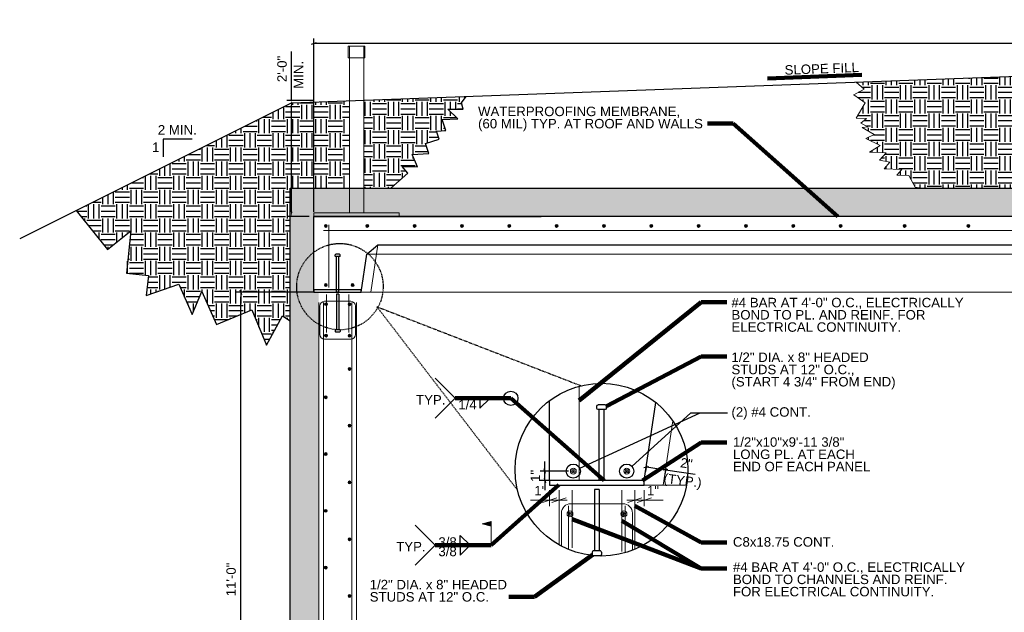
# Model space of a CAD drawing. Header units: inches. Extents: x -298 to 154, y 23 to 290.
# Tile 6 of 10: x -298 to -90, y 152 to 277. Entities that reach past the tile are written whole.
import ezdxf
from ezdxf.enums import TextEntityAlignment as Align

# ---------------------------------------------------------------- set-up
doc = ezdxf.new("R2010")
doc.units = ezdxf.units.IN
doc.header["$LTSCALE"] = 0.2
doc.header["$MEASUREMENT"] = 0
doc.linetypes.add('DGN Style 3', pattern=[0.790566, 0.56469, -0.225876])
for name, color, linetype, lineweight in [('G-ANNO-DIM', 1, 'Continuous', 0), ('G-ANNO-PATT', 7, 'Continuous', 0), ('G-ANNO-TEXT', 7, 'Continuous', 30), ('Level 1', 7, 'Continuous', 0), ('S-FSTN-MISC', 7, 'Continuous', 13), ('S-REIN-RBAR', 7, 'Continuous', 13), ('S-WALL-LOAD', 7, 'Continuous', 13), ('WC-REINF', 7, 'Continuous', 0)]:
    doc.layers.add(name, color=color, linetype=linetype, lineweight=lineweight)
doc.styles.add("3 4 1'-0", font='arial.ttf', dxfattribs={"height": 2})
doc.dimstyles.new("3 4 1'-0", dxfattribs={"dimtxt": 2, "dimasz": 1, "dimexe": 1, "dimexo": 1, "dimgap": 1, "dimtad": 1, "dimdec": 0, "dimzin": 11, "dimdsep": 46, "dimlunit": 3, "dimtxsty": "3 4 1'-0", "dimcen": 0, "dimadec": 4, "dimazin": 3, "dimtfac": 1, "dimtdec": 0, "dimtofl": 0, "dimtmove": 0, "dimatfit": 3, "dimfxl": 1, "dimtolj": 1, "dimtzin": 0, "dimarcsym": 0})

# ---------------------------------------------------------------- blocks, each defined once
blk = doc.blocks.new('field1')
at = {"layer": 'Level 1'}
for p, q in [((-1.87, 4.5), (0, 5)), ((-1.87, 4.5), (0, 4)), ((0, 0), (0, 5))]:
    blk.add_line(p, q, dxfattribs=at)
at = {"layer": 'Level 1', "flags": 128}
for points in [[(-0.04, 4.95), (-1.72, 4.5), (-0.04, 4.05), (-0.04, 4.95)], [(-0.08, 4.9), (-1.56, 4.5), (-0.08, 4.1), (-0.08, 4.9)], [(-0.12, 4.84), (-1.41, 4.5), (-0.12, 4.15), (-0.12, 4.84)], [(-0.16, 4.79), (-1.25, 4.5), (-0.16, 4.21), (-0.16, 4.79)], [(-0.2, 4.74), (-1.1, 4.5), (-0.2, 4.26), (-0.2, 4.74)], [(-0.24, 4.69), (-0.95, 4.5), (-0.24, 4.31), (-0.24, 4.69)], [(-0.28, 4.36), (-0.28, 4.64), (-0.79, 4.5), (-0.28, 4.36)], [(-0.32, 4.41), (-0.32, 4.58), (-0.64, 4.5), (-0.32, 4.41)], [(-0.36, 4.47), (-0.36, 4.53), (-0.48, 4.5), (-0.36, 4.47)]]:
    blk.add_lwpolyline(points, dxfattribs=at)
blk = doc.blocks.new('*U321')
at = {"layer": 'G-ANNO-TEXT'}
for p, q in [((-0.250007, 2.999984), (-0.250007, -4.500016)), ((-0.500007, -4.625016), (-0.500007, -4.875016)), ((-0.375007, -4.500016), (0.374993, -4.500016)), ((-0.375007, -5.000016), (0.374993, -5.000016)), ((0.499993, -4.625016), (0.499993, -4.875016))]:
    blk.add_line(p, q, dxfattribs=at)
at = {"layer": 'G-ANNO-TEXT', "extrusion": (0, 0, -1), "flags": 128}
blk.add_lwpolyline([(0.250007, 2.999984), (-0.249993, 2.999984), (-0.249993, -4.500016)], dxfattribs=at)
at = {"layer": 'G-ANNO-TEXT', "extrusion": (0, 0, -1)}
for centre, start, end in [((0.375007, -4.625016), 0, 90), ((0.375007, -4.875016), 270, 0), ((-0.374993, -4.625016), 90, 180), ((-0.374993, -4.875016), 180, 270)]:
    blk.add_arc(centre, 0.125, start, end, dxfattribs=at)
blk = doc.blocks.new('REINFDOT1')
for radius in [0.00313, 0.00187, 0.000625]:
    blk.add_circle((0, 0), radius)
blk = doc.blocks.new('REINF. DOT')
at = {"layer": 'S-REIN-RBAR', "xscale": 100, "yscale": 100, "zscale": 100, "rotation": 90.00000000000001}
blk.add_blockref('REINFDOT1', (36.53, 24.59), dxfattribs=at)
blk = doc.blocks.new('REINFDOT')
at = {"layer": 'WC-REINF'}
for radius in [0.00313, 0.00187, 0.000625]:
    blk.add_circle((0, 0), radius, dxfattribs=at)
blk = doc.blocks.new('REINF. DOT_1')
at = {"layer": 'S-REIN-RBAR', "extrusion": (0, 0, -1), "xscale": 100, "yscale": -100, "zscale": 100, "rotation": 90}
blk.add_blockref('REINFDOT', (-36.533405, 24.589429), dxfattribs=at)
blk = doc.blocks.new('*U331')
at = {"layer": 'G-ANNO-TEXT'}
for p, q in [((-0.250007, 2.999984), (-0.250007, -3.500016)), ((-0.500007, -3.625016), (-0.500007, -3.875016)), ((-0.375007, -3.500016), (0.374993, -3.500016)), ((-0.375007, -4.000016), (0.374993, -4.000016)), ((0.499993, -3.625016), (0.499993, -3.875016))]:
    blk.add_line(p, q, dxfattribs=at)
at = {"layer": 'G-ANNO-TEXT', "extrusion": (0, 0, -1), "flags": 128}
blk.add_lwpolyline([(0.250007, 2.999984), (-0.249993, 2.999984), (-0.249993, -3.500016)], dxfattribs=at)
at = {"layer": 'G-ANNO-TEXT', "extrusion": (0, 0, -1)}
for centre, start, end in [((0.375007, -3.625016), 0, 90), ((0.375007, -3.875016), 270, 0), ((-0.374993, -3.625016), 90, 180), ((-0.374993, -3.875016), 180, 270)]:
    blk.add_arc(centre, 0.125, start, end, dxfattribs=at)
blk = doc.blocks.new('_Oblique_0.3')
at = {"color": 0, "linetype": 'ByBlock', "lineweight": -2}
for p, q in [((0, 0), (-1, 0)), ((0.5, 0.166667), (-0.5, -0.166667))]:
    blk.add_line(p, q, dxfattribs=at)
blk = doc.blocks.new('*D389')
at = {"layer": 'G-ANNO-DIM', "color": 0, "lineweight": -2, "transparency": 16777216}
for p, q in [((-165.13, 183.19), (-165.32, 181.89)), ((-164.19, 182.73), (-162.11, 182.42)), ((-161.07, 182.59), (-161.26, 181.28)), ((-161.12, 182.27), (-154.85, 181.33))]:
    blk.add_line(p, q, dxfattribs=at)
for p, rotation in [((-165.18, 182.88), 171.5000000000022), ((-161.12, 182.27), 351.5000000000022)]:
    blk.add_blockref('_Oblique_0.3', p, dxfattribs=dict(at, rotation=rotation))
at = {"layer": 'G-ANNO-DIM', "color": 0, "transparency": 16777216, "insert": (-156.7, 183.64), "char_height": 2, "attachment_point": 5, "rotation": 351.5, "style": "3 4 1'-0"}
blk.add_mtext('\\A1;2"', dxfattribs=at)
blk = doc.blocks.new('*D390')
at = {"layer": 'G-ANNO-DIM', "color": 0, "lineweight": -2, "transparency": 16777216}
for p, q in [((-186.61, 182.99), (-186.61, 183.99)), ((-181.61, 181.99), (-187.61, 181.99)), ((-186.61, 179.99), (-186.61, 181.99)), ((-184.61, 179.99), (-187.61, 179.99)), ((-186.61, 178.99), (-186.61, 177.99))]:
    blk.add_line(p, q, dxfattribs=at)
for p, rotation in [((-186.61, 181.99), 270), ((-186.61, 179.99), 90)]:
    blk.add_blockref('_Oblique_0.3', p, dxfattribs=dict(at, rotation=rotation))
at = {"layer": 'G-ANNO-DIM', "color": 0, "transparency": 16777216, "insert": (-188.61, 180.99), "char_height": 2, "attachment_point": 5, "rotation": 90, "style": "3 4 1'-0"}
blk.add_mtext('\\A1;1"', dxfattribs=at)
blk = doc.blocks.new('*D401')
at = {"layer": 'G-ANNO-DIM', "color": 0, "lineweight": -2, "transparency": 16777216}
for p, q in [((-240.1, 260.32), (-240.1, 270.67)), ((-235.38, 260.32), (-241.1, 260.32)), ((-240.1, 236.82), (-240.1, 259.32)), ((-236.38, 235.82), (-241.1, 235.82))]:
    blk.add_line(p, q, dxfattribs=at)
at = {"layer": 'G-ANNO-DIM', "color": 0, "transparency": 16777216}
for points in [[(-240.27, 259.32), (-239.94, 259.32), (-240.1, 260.32)], [(-240.27, 236.82), (-239.94, 236.82), (-240.1, 235.82)]]:
    blk.add_solid(points, dxfattribs=at)
at = {"layer": 'G-ANNO-DIM', "color": 0, "transparency": 16777216, "insert": (-242.12, 266.99), "char_height": 2, "attachment_point": 5, "rotation": 90, "style": "3 4 1'-0"}
blk.add_mtext('\\A1;2\'-0"', dxfattribs=at)
blk = doc.blocks.new('*D403')
at = {"layer": 'G-ANNO-DIM', "color": 0, "lineweight": -2, "transparency": 16777216}
for p, q in [((-235.38, 219.82), (-251.86, 219.82)), ((-250.86, 88.82), (-250.86, 218.82)), ((-240.38, 87.82), (-251.86, 87.82))]:
    blk.add_line(p, q, dxfattribs=at)
for p, rotation in [((-250.86, 219.82), 90), ((-250.86, 87.82), 270)]:
    blk.add_blockref('_Oblique_0.3', p, dxfattribs=dict(at, rotation=rotation))
at = {"layer": 'G-ANNO-DIM', "color": 0, "transparency": 16777216, "insert": (-252.88, 159.09), "char_height": 2, "attachment_point": 5, "rotation": 90, "style": "3 4 1'-0"}
blk.add_mtext('\\A1;11\'-0"', dxfattribs=at)
blk = doc.blocks.new('*D404')
at = {"layer": 'G-ANNO-DIM', "color": 0, "lineweight": -2, "transparency": 16777216}
for p, q in [((-235.38, 236.82), (-235.38, 273.42)), ((82.62, 236.82), (82.62, 273.42)), ((-234.38, 272.42), (81.62, 272.42))]:
    blk.add_line(p, q, dxfattribs=at)
at = {"layer": 'G-ANNO-DIM', "color": 0, "lineweight": -2, "transparency": 16777216, "rotation": 180}
blk.add_blockref('_Oblique_0.3', (-235.38, 272.42), dxfattribs=at)
at = {"layer": 'G-ANNO-DIM', "color": 0, "lineweight": -2, "transparency": 16777216}
blk.add_blockref('_Oblique_0.3', (82.62, 272.42), dxfattribs=at)
at = {"layer": 'G-ANNO-DIM', "color": 0, "transparency": 16777216, "insert": (-78.72, 274.45), "char_height": 2, "attachment_point": 5, "style": "3 4 1'-0"}
blk.add_mtext('\\A1;SEE PLAN', dxfattribs=at)
blk = doc.blocks.new('*U344')
at = {"layer": 'S-REIN-RBAR'}
for p, q in [((-3.749984, -1.000001), (-3.749984, 4.999999)), ((2.750016, 5.999999), (-2.749984, 5.999999)), ((3.750016, -1.000001), (3.750016, 4.999999)), ((2.750016, -2.000001), (-2.749984, -2.000001))]:
    blk.add_line(p, q, dxfattribs=at)
at = {"layer": 'S-REIN-RBAR', "extrusion": (0, 0, -1)}
for centre, start, end in [((2.749984, 4.999999), 0, 90), ((-2.750016, -1.000001), 180, 270)]:
    blk.add_arc(centre, 1, start, end, dxfattribs=at)
at = {"layer": 'S-REIN-RBAR'}
for centre, start, end in [((2.750016, 4.999999), 0, 90), ((-2.749984, -1.000001), 180, 270)]:
    blk.add_arc(centre, 1, start, end, dxfattribs=at)
blk = doc.blocks.new('050500-022_Weld - Supplementary - All Around')
blk.add_circle((0, 0), 0.188)

msp = doc.modelspace()

# ---------------------------------------------------------------- hatches: boundary and pattern name
at = {"layer": 'G-ANNO-TEXT'}
h = msp.add_hatch(dxfattribs=at)
h.set_pattern_fill('DGN_EARTH', color=256, style=0, pattern_type=2)
h.set_pattern_definition([(90, (-97.239, 302.559), (-6.0001, 4e-16), [3, -3]), (90, (-94.239, 299.559), (-6.0001, 4e-16), [3, -3]), (90, (-98.349, 302.559), (-6.0001, 4e-16), [3, -3]), (90, (-95.349, 299.559), (-6.0001, 4e-16), [3, -3]), (90, (-99.459, 302.559), (-6.0001, 4e-16), [3, -3]), (90, (-96.489, 299.559), (-6.0001, 4e-16), [3, -3]), (0, (-96.849, 305.169), (0, 6.00004), [3.00004, -3.00004]), (0, (-99.849, 302.199), (0, 6.00004), [3.00004, -3.00004]), (0, (-96.849, 304.059), (0, 6.00004), [3.00004, -3.00004]), (0, (-99.849, 301.059), (0, 6.00004), [3.00004, -3.00004]), (0, (-96.849, 302.949), (0, 6.00004), [3.00004, -3.00004]), (0, (-99.849, 299.949), (0, 6.00004), [3.00004, -3.00004])])
h.paths.add_polyline_path([(-77.88, 265.77), (-120.83, 264.19), (-119.15, 262.74), (-121.33, 261.55), (-118.92, 259.82), (-120.83, 256.59), (-118.65, 256.55), (-119.88, 255.55), (-118.36, 254.79), (-119.6, 254.6), (-117.04, 253.13), (-118.79, 252.28), (-115.76, 250.81), (-118.03, 249.43), (-114.53, 249.24), (-115.9, 247.73), (-113.72, 247.3), (-114.95, 245.88), (-111.21, 245.73), (-112.25, 244.55), (-109.69, 244.45), (-108.36, 241.99), (-107.04, 241.82), (-77.88, 241.82)])
h = msp.add_hatch(dxfattribs=at)
h.set_pattern_fill('DGN_EARTH', color=256, style=0, pattern_type=2)
h.set_pattern_definition([(90, (-259.756, 280.4076), (-6.0001, 4e-16), [3, -3]), (90, (-256.756, 277.4076), (-6.0001, 4e-16), [3, -3]), (90, (-260.866, 280.4076), (-6.0001, 4e-16), [3, -3]), (90, (-257.866, 277.4076), (-6.0001, 4e-16), [3, -3]), (90, (-261.976, 280.4076), (-6.0001, 4e-16), [3, -3]), (90, (-259.006, 277.4076), (-6.0001, 4e-16), [3, -3]), (0, (-259.366, 283.0176), (0, 6.00004), [3.00004, -3.00004]), (0, (-262.366, 280.0476), (0, 6.00004), [3.00004, -3.00004]), (0, (-259.366, 281.9076), (0, 6.00004), [3.00004, -3.00004]), (0, (-262.366, 278.9076), (0, 6.00004), [3.00004, -3.00004]), (0, (-259.366, 280.7976), (0, 6.00004), [3.00004, -3.00004]), (0, (-262.366, 277.7976), (0, 6.00004), [3.00004, -3.00004])])
h.paths.add_polyline_path([(-227.88, 260.27), (-240.09, 259.82), (-285.6, 237.06), (-279.01, 228.83), (-274.07, 232.79), (-275.02, 223.81), (-270.35, 223.32), (-270.85, 219.14), (-263.96, 221.49), (-261.11, 215.11), (-259.07, 219.95), (-255.98, 212.98), (-248.51, 216.07), (-245.43, 208.61), (-242.03, 214.79), (-240.38, 213.78), (-240.38, 241.82), (-227.88, 241.82)])
h = msp.add_hatch(dxfattribs=at)
h.set_pattern_fill('DGN_EARTH', color=256, style=0, pattern_type=2)
h.set_pattern_definition([(90, (-211.428, 269.0665), (-6.0001, 4e-16), [3, -3]), (90, (-208.428, 266.0664), (-6.0001, 4e-16), [3, -3]), (90, (-212.538, 269.0665), (-6.0001, 4e-16), [3, -3]), (90, (-209.538, 266.0664), (-6.0001, 4e-16), [3, -3]), (90, (-213.648, 269.0665), (-6.0001, 4e-16), [3, -3]), (90, (-210.678, 266.0664), (-6.0001, 4e-16), [3, -3]), (0, (-211.038, 271.6765), (0, 6), [3, -3]), (0, (-214.038, 268.7065), (0, 6), [3, -3]), (0, (-211.038, 270.5665), (0, 6), [3, -3]), (0, (-214.038, 267.5665), (0, 6), [3, -3]), (0, (-211.038, 269.4565), (0, 6), [3, -3]), (0, (-214.038, 266.4564), (0, 6), [3, -3])])
h.paths.add_polyline_path([(-224.88, 241.82), (-219.11, 241.82), (-215.53, 244.94), (-216.77, 246.36), (-213.52, 246.33), (-214.62, 248.93), (-211.11, 249.12), (-211.79, 251.23), (-208.95, 252.13), (-209.5, 253.86), (-207.56, 253.97), (-208.28, 256.28), (-205.02, 256.42), (-207.08, 258.48), (-203.86, 258.48), (-204.25, 259.82), (-203.23, 261.17), (-224.88, 260.38)])
h = msp.add_hatch(dxfattribs=at)
h.set_pattern_fill('DGN_CONCRETE', color=256, style=0, pattern_type=2)
h.set_pattern_definition([(136.60291, (22.0981, 210.263), (-38.9141731, 36.0596457), [0.37489, -74.60326]), (139.60218, (21.7868, 206.6828), (-31.1313388, 25.7568893), [0.35768, -71.1792]), (140.39693, (18.3624, 209.5676), (-7.7828345, 5.1513783), [0.40405, -40.00112]), (82.8241, (21.7868, 206.6828), (7.7828353, 56.6651573), [0.31152, -61.99302]), (82.8241, (22.0981, 210.263), (7.7828353, 56.6651573), [0.31152, -61.99302]), (90, (18.362, 209.5676), (-7.78284, 5e-16), [0.30908, -4.8423]), (193.9396, (21.8257, 206.99186), (-38.9141735, -10.3027558), [0.32076, -63.83118]), (189.39573, (22.137, 210.5721), (-7.782835, -2e-07), [0.31555, -31.23912]), (189.39573, (18.3624, 209.8766), (-7.782835, -2e-07), [0.31555, -31.23912]), (137.93132, (23.1099, 207.61003), (-23.34850382, 20.6055117), [0.57663, -114.74913]), (135.206, (17.3895, 206.9403), (-7.782835, 5.151378), [0.54836, -21.38609]), (185.81434, (23.1877, 208.0479), (-46.69700827, -5.1513778), [0.5085, -101.19156]), (186.29513, (17.4673, 207.3782), (-38.914173, -5.1513776), [0.4698, -46.51048]), (79.92127, (23.1099, 207.61003), (7.7828351, 41.2110239), [0.44473, -88.50129]), (79.92127, (17.3895, 206.94035), (7.78283495, 46.362402), [0.44473, -88.50129]), (113.34814, (24.3551, 208.5888), (-7.7828347, 15.4541334), [0.39276, -38.88304]), (114.93228, (20.7361, 209.8251), (-7.7828348, 15.4541335), [0.36925, -73.48101]), (114.93228, (18.7126, 206.8373), (-7.7828348, 15.4541335), [0.36925, -73.48101]), (107.93928, (17.0782, 211.0357), (-15.56566885, 46.3624013), [0.37902, -75.42563]), (58.85416, (24.3551, 208.5888), (7.7828343, 10.302756), [0.30095, -29.79402]), (56.1195, (18.7126, 206.8373), (23.3485043, 36.0596459), [0.27922, -55.56549]), (56.1195, (20.7361, 209.8251), (23.3485043, 36.0596459), [0.27922, -55.56549]), (52.9321, (17.0782, 211.0357), (7.782835, 5.151378), [0.3228, -12.58918]), (161.6883, (18.8682, 207.0691), (-7.782835, -3e-07), [0.32792, -16.06802]), (161.6883, (24.5108, 208.8464), (-7.782835, -3e-07), [0.32792, -16.06802]), (161.6883, (20.8918, 210.057), (-7.782835, -3e-07), [0.32792, -16.06802]), (161.6883, (17.2728, 211.2933), (-7.782835, -3e-07), [0.32792, -16.06802])])
h.paths.add_polyline_path([(134.23, 57.82), (134.23, 93.82), (87.62, 93.82), (87.62, 241.82), (-240.38, 241.82), (-240.38, 93.82), (-286.99, 93.32), (-286.99, 57.32), (-280.99, 57.43), (-280.99, 63.32), (-280.99, 87.32), (-238.38, 87.82), (-234.38, 87.82), (-234.38, 89.98), (-234.38, 217.66), (-234.38, 219.82), (-235.38, 219.82), (-235.38, 235.82), (-187.38, 235.82), (82.62, 235.82), (82.62, 219.82), (81.62, 219.82), (81.62, 217.66), (81.62, 89.98), (81.62, 87.82), (85.62, 87.82), (128.23, 87.82), (128.23, 63.82), (128.23, 57.82), (131.52, 57.82)])

# ---------------------------------------------------------------- linework, layer by layer
at = {"layer": 'G-ANNO-DIM'}
for p, q in [((-185.61, 177.99, 0.43), (-185.61, 174.58, 0.43)), ((-183.61, 177.99, 0.43), (-183.61, 172.86, 0.43)), ((-167.61, 177.99, 0.43), (-167.61, 172.86, 0.43)), ((-165.61, 177.99, 0.43), (-165.61, 174.58, 0.43)), ((-189.61, 175.86, 0.43), (-182.5, 175.86, 0.43)), ((-184.11, 176.36, 0.43), (-187.11, 175.36, 0.43)), ((-185.11, 175.36, 0.43), (-182.11, 176.36, 0.43)), ((-181.9, 175.86, 0.43), (-183.61, 175.86, 0.43)), ((-169.31, 175.86, 0.43), (-167.61, 175.86, 0.43)), ((-166.11, 176.36, 0.43), (-169.11, 175.36, 0.43)), ((-161.61, 175.86, 0.43), (-168.72, 175.86, 0.43)), ((-167.11, 175.36, 0.43), (-164.11, 176.36, 0.43))]:
    msp.add_line(p, q, dxfattribs=at)
at = {"layer": 'G-ANNO-PATT'}
for p, q in [((-223.38, 219.82, 0.43), (-221.89, 229.82, 0.43)), ((71.42, 227.84, 0.43), (-224.18, 227.84, 0.43)), ((72.62, 219.82, 0.43), (-225.38, 219.82, 0.43)), ((-161.61, 178.99, 0.43), (-159.57, 192.62, 0.43)), ((-156.68, 178.99, 0.43), (-165.61, 178.99, 0.43))]:
    msp.add_line(p, q, dxfattribs=at)
at = {"layer": 'G-ANNO-PATT', "elevation": 0.43, "flags": 128}
for points in [[(-118.92, 259.82), (-121.33, 261.55), (-119.15, 262.74), (-120.83, 264.19)], [(-118.92, 259.82), (-120.83, 256.59), (-118.65, 256.55), (-119.88, 255.55), (-118.36, 254.79), (-119.6, 254.6), (-117.04, 253.13), (-118.79, 252.28), (-115.76, 250.81), (-118.03, 249.43), (-114.53, 249.24), (-115.9, 247.73), (-113.72, 247.3), (-114.95, 245.88), (-111.21, 245.73), (-112.25, 244.55), (-109.69, 244.45), (-108.36, 241.99), (-107.04, 241.82), (-40.84, 241.82)]]:
    msp.add_lwpolyline(points, dxfattribs=at)
at = {"layer": 'G-ANNO-TEXT'}
for p, q in [((-240.09, 259.82, 0.43), (-76.38, 265.82, 0.43)), ((-204.25, 259.82, 0.43), (-203.23, 261.17, 0.43)), ((-240.09, 259.82, 0.43), (-297.55, 231.09, 0.43)), ((-261.09, 252.17, 0.43), (-267.21, 252.17, 0.43)), ((-267.21, 252.17, 0.43), (-267.21, 248.39, 0.43)), ((-240.38, 93.82, 0.43), (-240.38, 241.82, 0.43)), ((-240.38, 241.82, 0.43), (87.62, 241.82, 0.43)), ((-224.18, 227.84, 0.43), (-221.89, 229.82, 0.43)), ((-221.89, 229.82, 0.43), (69.12, 229.82, 0.43)), ((-225.38, 219.82, 0.43), (-224.18, 227.84, 0.43)), ((-205.56, 197.38, 0.43), (-209.79, 201.62, 0.43)), ((-205.56, 197.38, 0.43), (-209.79, 193.15, 0.43)), ((-200.34, 197.35, 0.43), (-200.34, 195.28, 0.43)), ((-200.34, 195.28, 0.43), (-198.23, 197.35, 0.43)), ((-165.61, 179.99, 0.43), (-163.14, 196.49, 0.43)), ((-179.24, 182.62, 0.43), (-153.78, 194.34, 0.43)), ((-209.75, 166.36, 0.43), (-213.99, 170.6, 0.43)), ((-204.53, 166.33, 0.43), (-204.53, 168.39, 0.43)), ((-204.53, 168.39, 0.43), (-202.42, 166.32, 0.43)), ((-209.75, 166.36, 0.43), (-213.99, 162.13, 0.43)), ((-204.53, 166.33, 0.43), (-204.53, 164.26, 0.43)), ((-204.53, 164.26, 0.43), (-202.42, 166.33, 0.43))]:
    msp.add_line(p, q, dxfattribs=at)
at = {"layer": 'G-ANNO-TEXT', "linetype": 'DGN Style 3'}
for q in [(-178.98, 200.04, 0.43), (-192.38, 177.97, 0.43)]:
    msp.add_line((-222.09, 216.74, 0.43), q, dxfattribs=at)
at = {"layer": 'G-ANNO-TEXT', "elevation": 0.43, "flags": 128}
for points in [[(-219.11, 241.82), (-215.53, 244.94), (-216.77, 246.36), (-213.52, 246.33), (-214.62, 248.93), (-211.11, 249.12), (-211.79, 251.23), (-208.95, 252.13), (-209.5, 253.86), (-207.56, 253.97), (-208.28, 256.28), (-205.02, 256.42), (-207.08, 258.48), (-203.86, 258.48), (-204.25, 259.82)], [(-285.6, 237.06), (-279.01, 228.83), (-274.07, 232.79), (-275.02, 223.81), (-270.35, 223.32), (-270.85, 219.14), (-263.96, 221.49), (-261.11, 215.11), (-259.07, 219.95), (-255.98, 212.98), (-248.51, 216.07), (-245.43, 208.61), (-242.03, 214.79), (-240.38, 213.78)], [(-235.38, 219.82), (-235.38, 235.82), (-187.38, 235.82)], [(82.62, 219.82), (82.62, 235.82), (-235.38, 235.82)], [(-185.61, 179.99), (-185.61, 196.91)], [(-168.2, 183), (-155.78, 194.34), (-148.01, 194.34)]]:
    msp.add_lwpolyline(points, dxfattribs=at)
at = {"layer": 'G-ANNO-TEXT', "linetype": 'DGN Style 3'}
msp.add_circle((-229.9, 220.98, 0.43), 9.13, dxfattribs=at)
at = {"layer": 'G-ANNO-TEXT'}
for centre, radius in [((-174.64, 182.3, 0.43), 18.26), ((-180.61, 181.99, 0.43), 1.5), ((-169.31, 181.99, 0.43), 1.5)]:
    msp.add_circle(centre, radius, dxfattribs=at)
for points in [[(-235.38, 219.82, 0.43), (-225.38, 219.82, 0.43), (-225.38, 220.32, 0.43), (-235.38, 220.32, 0.43)], [(-185.61, 178.99, 0.43), (-165.61, 178.99, 0.43), (-165.61, 179.99, 0.43), (-185.61, 179.99, 0.43)]]:
    msp.add_3dface(points, dxfattribs=at)
at = {"layer": 'S-FSTN-MISC'}
for p, q in [((-227.88, 236.57, -3.09), (-227.88, 271.82, -3.09)), ((-224.88, 236.57, -3.09), (-224.88, 271.82, -3.09))]:
    msp.add_line(p, q, dxfattribs=at)
for points in [[(-224.63, 271.82, -3.09), (-228.13, 271.82, -3.09), (-228.13, 269.32, -3.09), (-224.63, 269.32, -3.09)], [(-217.38, 236.57, -3.09), (-235.38, 236.57, -3.09), (-235.38, 235.82, -3.09), (-217.38, 235.82, -3.09)]]:
    msp.add_3dface(points, dxfattribs=at)
at = {"layer": 'S-REIN-RBAR'}
for p, q in [((-232.26, 220.82, 0.43), (-232.26, 234.08, 0.43)), ((-233.38, 232.82, 0.43), (79.62, 232.82, 0.43)), ((-232.76, 219.31, 0.43), (-232.76, 211.31, 0.43)), ((-228, 219.31, 0.43), (-228, 211.31, 0.43)), ((-233.38, 89.26, 0.43), (-233.38, 217.66, 0.43)), ((-227.38, 89.26, 0.43), (-227.38, 217.66, 0.43)), ((-179.37, 179.99, 0.43), (-179.37, 199.94, 0.43)), ((-180.87, 177.97, 0.43), (-180.87, 165.76, 0.43)), ((-170.34, 177.97, 0.43), (-170.34, 164.98, 0.43)), ((-170.11, 175.11, 0.43), (-181.11, 175.11, 0.43)), ((-183.11, 166.12, 0.43), (-183.11, 173.11, 0.43)), ((-181.61, 165.42, 0.43), (-181.61, 174.67, 0.43)), ((-169.61, 164.75, 0.43), (-169.61, 174.67, 0.43)), ((-168.11, 165.25, 0.43), (-168.11, 173.11, 0.43))]:
    msp.add_line(p, q, dxfattribs=at)
at = {"layer": 'S-REIN-RBAR', "extrusion": (0, 0, -1)}
msp.add_arc((181.11, 173.11, -0.43), 2, 0, 90, dxfattribs=at)
at = {"layer": 'S-REIN-RBAR'}
msp.add_arc((-170.11, 173.11, 0.43), 2, 0, 90, dxfattribs=at)
at = {"layer": 'S-WALL-LOAD'}
for p, q in [((-234.38, 89.98, 0.43), (-234.38, 217.66, 0.43)), ((-226.38, 89.98, 0.43), (-226.38, 217.66, 0.43)), ((-183.61, 166.39, 0.43), (-183.61, 174.67, 0.43)), ((-167.61, 165.45, 0.43), (-167.61, 174.67, 0.43))]:
    msp.add_line(p, q, dxfattribs=at)

# ---------------------------------------------------------------- block references
at = {"color": 7, "linetype": 'Continuous', "lineweight": 0}
msp.add_blockref('field1', (-197.98, 166.36), dxfattribs=at)
at = {"layer": 'G-ANNO-TEXT', "rotation": 180}
msp.add_blockref('*U321', (-230.38, 222.82, 0.43), dxfattribs=at)
at = {"layer": 'G-ANNO-TEXT', "extrusion": (0, 0, -1)}
msp.add_blockref('*U321', (230.38, 216.38, -0.43), dxfattribs=at)
at = {"layer": 'G-ANNO-TEXT', "xscale": 8, "yscale": 8, "zscale": 8}
msp.add_blockref('050500-022_Weld - Supplementary - All Around', (-193.79, 197.38, 0.43), dxfattribs=at)
at = {"layer": 'G-ANNO-TEXT', "xscale": 2, "yscale": 2, "zscale": 2, "rotation": 180}
msp.add_blockref('*U321', (-174.61, 185.99, 0.43), dxfattribs=at)
at = {"layer": 'G-ANNO-TEXT', "extrusion": (0, 0, -1), "xscale": 2, "yscale": 2, "zscale": 2}
msp.add_blockref('*U331', (175.61, 172.11, -0.43), dxfattribs=at)
at = {"layer": 'S-REIN-RBAR', "rotation": 180}
for p in [(-196.35, 258.41, 0.43), (-187.6, 258.41, 0.43), (-177.6, 258.41, 0.43), (-167.6, 258.41, 0.43), (-157.6, 258.41, 0.43), (-147.6, 258.41, 0.43), (-137.6, 258.41, 0.43), (-127.6, 258.41, 0.43), (-117.6, 258.41, 0.43), (-107.6, 258.41, 0.43), (-97.6, 258.41, 0.43), (-87.6, 258.41, 0.43), (-74.1, 258.41, 0.43), (-60.6, 258.41, 0.43), (-196.35, 245.91, 0.43), (-190.7, 245.91, 0.43), (-191.35, 241.85, 0.43), (-191.35, 235.2, 0.43), (-191.35, 228.19, 0.43), (-191.35, 216.19, 0.43), (-191.35, 204.19, 0.43), (-191.35, 192.19, 0.43), (-191.35, 180.19, 0.43)]:
    msp.add_blockref('REINF. DOT', p, dxfattribs=at)
at = {"layer": 'S-REIN-RBAR'}
msp.add_blockref('*U344', (-230.38, 211.88, 0.43), dxfattribs=at)
at = {"layer": 'S-REIN-RBAR', "extrusion": (0, 0, -1), "rotation": 180}
for p in [(269.37, 241.87, -0.43), (269.37, 235.22, -0.43), (269.42, 222.19, -0.43), (269.42, 210.19, -0.43), (269.42, 198.19, -0.43), (269.42, 186.19, -0.43)]:
    msp.add_blockref('REINF. DOT_1', p, dxfattribs=at)
at = {"layer": 'S-REIN-RBAR', "xscale": 2, "yscale": 2, "zscale": 2, "rotation": 180}
for p in [(-107.54, 231.17, 0.43), (-96.24, 231.17, 0.43), (-96.84, 222.13, 0.43)]:
    msp.add_blockref('REINF. DOT', p, dxfattribs=at)
at = {"layer": 'S-REIN-RBAR', "extrusion": (0, 0, -1), "xscale": 2, "yscale": 2, "zscale": 2, "rotation": 180}
msp.add_blockref('REINF. DOT_1', (254.37, 222.13, -0.43), dxfattribs=at)

# ---------------------------------------------------------------- texts
at = {"layer": 'G-ANNO-DIM', "color": 7, "linetype": 'Continuous', "style": "3 4 1'-0"}
for p in [(-187.57, 177.86, 0.43), (-163.77, 177.86, 0.43)]:
    msp.add_text('1"', height=2, dxfattribs=at).set_placement(p, align=Align.MIDDLE_CENTER)
at = {"layer": 'G-ANNO-TEXT', "color": 7, "char_height": 2, "line_spacing_factor": 0.6, "style": "3 4 1'-0"}
for s, insert, attachment_point, rotation in [('MIN.', (-239.64, 268.7, 0.43), 3, 90), ('SLOPE FILL', (-120.32, 268.34, 2.19), 3, 2.1101), ('(TYP.)', (-161.7, 178.93, 0.43), 7, 352.7268)]:
    msp.add_mtext(s, dxfattribs=dict(at, insert=insert, attachment_point=attachment_point, rotation=rotation))
at = {"layer": 'G-ANNO-TEXT', "color": 7, "char_height": 2, "style": "3 4 1'-0"}
for s, insert, attachment_point, line_spacing_factor in [('WATERPROOFING MEMBRANE, \\P(60 MIL) TYP. AT ROOF AND WALLS', (-200.72, 259.02, -6.61), 1, 0.776524), ('2 MIN.', (-260.14, 255.13, 0.43), 3, 0.6), ('1', (-268.02, 251.46, 0.43), 3, 0.6), ('1/2" DIA. x 8" HEADED\\PSTUDS AT 12" O.C.,\\P(START 4 3/4" FROM END)', (-147.19, 207.06, 0.43), 1, 0.776524), ('TYP.', (-213.82, 198.06, 0.43), 1, 0.6), ('1/4', (-204.91, 197.03, 0.43), 1, 0.6), ('(2) #4 CONT. ', (-147.19, 195.49, 0.43), 1, 0.6), ('1/2"x10"x9\'-11 3/8" \\PLONG PL. AT EACH\\PEND OF EACH PANEL', (-146.88, 189.14, 0.43), 1, 0.776524), ('3/8', (-209.1, 165.98, 0.43), 7, 0.6), ('TYP.', (-218.01, 167.04, 0.43), 1, 0.6), ('C8x18.75 CONT.', (-146.88, 168.03, 0.43), 1, 0.6), ('3/8', (-209.1, 166.01, 0.43), 1, 0.6), ('1/2" DIA. x 8" HEADED\\PSTUDS AT 12" O.C.', (-223.61, 159.01, 0.43), 1, 0.776524)]:
    msp.add_mtext(s, dxfattribs=dict(at, insert=insert, attachment_point=attachment_point, line_spacing_factor=line_spacing_factor))
at = {"layer": 'G-ANNO-TEXT', "color": 7, "char_height": 2, "attachment_point": 1, "line_spacing_factor": 0.776524, "style": "3 4 1'-0"}
for s, insert, width in [('#4 BAR AT 4\'-0" O.C., ELECTRICALLY BOND TO PL. AND REINF. FOR ELECTRICAL CONTINUITY.', (-147.19, 218.62, 0.43), 55.7374), ('#4 BAR AT 4\'-0" O.C., ELECTRICALLY BOND TO CHANNELS AND REINF.\\PFOR ELECTRICAL CONTINUITY.', (-146.88, 162.7, 0.43), 54.6754)]:
    msp.add_mtext(s, dxfattribs=dict(at, insert=insert, width=width))

# ---------------------------------------------------------------- dimensions: what is measured, and where the dimension line sits
at = {"layer": 'G-ANNO-DIM'}
dim = msp.add_linear_dim(base=(82.62, 272.42, 0.43), p1=(-235.38, 235.82, 0.43), p2=(82.62, 235.82, 0.43), text='SEE PLAN', dimstyle="3 4 1'-0", override={"dimblk": '_Oblique_0.3'}, dxfattribs=at)
dim.commit()
dim.dimension.update_dxf_attribs({"geometry": '*D404', "text_midpoint": (-78.72, 272.42, 0.43), "dimtype": 160})
dim = msp.add_linear_dim(base=(-240.1035, 260.3153, 0.4266), p1=(-235.3822, 235.8219, 0.4266), p2=(-234.3822, 260.3153, 0.4266), angle=90, dimstyle="3 4 1'-0", dxfattribs=at)
dim.commit()
dim.dimension.update_dxf_attribs({"geometry": '*D401', "text_midpoint": (-240.1035, 266.9906, 0.4266), "dimtype": 160})
dim = msp.add_linear_dim(base=(-250.86, 219.82, 0.43), p1=(-239.38, 87.82, 0.43), p2=(-234.38, 219.82, 0.43), angle=90, dimstyle="3 4 1'-0", override={"dimblk": '_Oblique_0.3'}, dxfattribs=at)
dim.commit()
dim.dimension.update_dxf_attribs({"geometry": '*D403', "text_midpoint": (-250.86, 159.09, 0.43), "dimtype": 160})
for base, p1, p2, angle, text, picture, middle in [((-161.12, 182.27, 0.43), (-164.98, 184.18, 0.43), (-160.92, 183.58, 0.43), 351.5, '2"', '*D389', (-157, 181.66, 0.43)), ((-186.61, 181.99, 0.43), (-183.61, 179.99, 0.43), (-180.61, 181.99, 0.43), 90, '1"', '*D390', (-186.61, 180.99, 0.43))]:
    dim = msp.add_linear_dim(base=base, p1=p1, p2=p2, angle=angle, text=text, dimstyle="3 4 1'-0", override={"dimblk": '_Oblique_0.3', "dimtofl": 1}, dxfattribs=at)
    dim.commit()
    dim.dimension.update_dxf_attribs({"geometry": picture, "text_midpoint": middle, "dimtype": 160})

# ---------------------------------------------------------------- leaders
at = {"layer": 'G-ANNO-TEXT'}
for points in [[(-139.57, 264.99, -1.33), (-119.66, 265.73, -1.33)], [(-124.72, 235.83, 0.43), (-146.83, 255.48, 0.43), (-152.25, 255.48, 0.43)], [(-179.37, 196.94, 0.43), (-153.61, 217.71, 0.43), (-148.2, 217.71, 0.43)], [(-173.61, 195.74, 0.43), (-153.61, 206.24, 0.43), (-148.2, 206.24, 0.43)], [(-174.11, 179.99, 0.43), (-193.79, 197.38, 0.43), (-205.56, 197.38, 0.43)], [(-165.99, 179.99, 0.43), (-153.61, 188.03, 0.43), (-148.2, 188.03, 0.43)], [(-183.69, 179.11, 0.43), (-197.98, 166.36, 0.43), (-209.75, 166.36, 0.43)], [(-167.61, 174.67, 0.43), (-153.61, 166.93, 0.43), (-148.2, 166.93, 0.43)], [(-180.87, 171.86, 0.43), (-153.61, 161.44, 0.43), (-148.2, 161.44, 0.43)], [(-170.34, 171.48, 0.43), (-153.61, 161.44, 0.43)], [(-176.53, 164.31, 0.43), (-188.78, 155.45, 0.43), (-194.19, 155.45, 0.43)]]:
    msp.add_leader(points, dimstyle="3 4 1'-0", override={"dimscale": 1, "dimgap": 2, "dimclrd": 256, "dimlwd": 65535}, dxfattribs=at)

doc.saveas('drawing.dxf')
